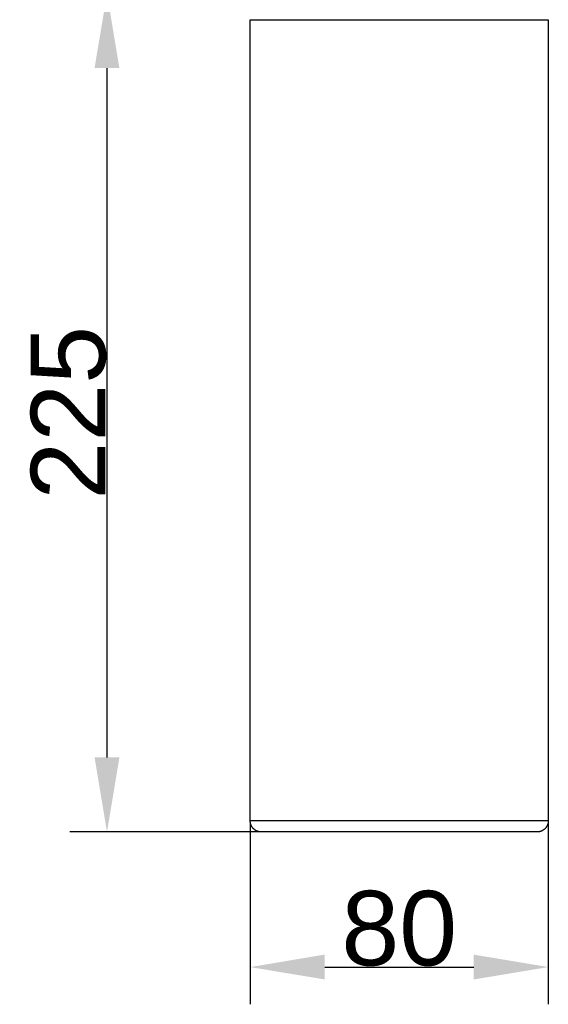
# Model space of a CAD drawing. Header units: millimetres. Extents: x 580 to 2065, y -13 to 1037.
# Tile 3 of 10: x 1082 to 1224, y 223 to 488. Entities that reach past the tile are written whole.
import ezdxf

# ---------------------------------------------------------------- set-up
doc = ezdxf.new("R2010")
doc.units = ezdxf.units.MM
doc.header["$LTSCALE"] = 0.1
doc.layers.add('DEFAULT', color=7, linetype='Continuous')
doc.layers.add('OUTLINE', color=2, linetype='Continuous')
doc.styles.add('ARIAL', font='arial_0.ttf')
doc.dimstyles.new('DIMENSION STYLE 01', dxfattribs={"dimtxt": 20, "dimasz": 20, "dimexe": 10, "dimexo": 0.5, "dimgap": 0.09, "dimtad": 1, "dimtoh": 1, "dimdec": 0, "dimzin": 0, "dimdsep": 46, "dimtxsty": 'ARIAL', "dimcen": 0.5, "dimadec": 1, "dimazin": 0, "dimtfac": 1, "dimtdec": 4, "dimtofl": 0, "dimtmove": 0, "dimatfit": 3, "dimfxl": 1, "dimtolj": 1, "dimtzin": 0, "dimarcsym": 0})

# ---------------------------------------------------------------- blocks, each defined once
blk = doc.blocks.new('*D100')
at = {"layer": 'DEFAULT', "color": 0, "lineweight": -2, "transparency": 16777216}
for p, q in [((1143.78, 272.26), (1143.78, 223.49)), ((1223.78, 272.26), (1223.78, 223.49)), ((1163.78, 233.49), (1203.78, 233.49))]:
    blk.add_line(p, q, dxfattribs=at)
at = {"layer": 'DEFAULT', "color": 0, "transparency": 16777216}
for points in [[(1163.78, 236.83), (1163.78, 230.16), (1143.78, 233.49)], [(1203.78, 236.83), (1203.78, 230.16), (1223.78, 233.49)]]:
    blk.add_solid(points, dxfattribs=at)
at = {"layer": 'Defpoints', "color": 0, "transparency": 16777216}
for p in [(1143.78, 272.76), (1223.78, 272.76), (1223.78, 233.49)]:
    blk.add_point(p, dxfattribs=at)
at = {"layer": 'DEFAULT', "color": 0, "transparency": 16777216, "insert": (1183.78, 243.8), "char_height": 20, "attachment_point": 5, "style": 'ARIAL'}
blk.add_mtext('\\A1;80', dxfattribs=at)
blk = doc.blocks.new('*D101')
at = {"layer": 'DEFAULT', "color": 0, "lineweight": -2, "transparency": 16777216}
for p, q in [((1163.28, 494.76), (1095.36, 494.76)), ((1105.36, 474.76), (1105.36, 289.76)), ((1146.28, 269.76), (1095.36, 269.76))]:
    blk.add_line(p, q, dxfattribs=at)
at = {"layer": 'DEFAULT', "color": 0, "transparency": 16777216}
for points in [[(1102.02, 474.76), (1108.69, 474.76), (1105.36, 494.76)], [(1102.02, 289.76), (1108.69, 289.76), (1105.36, 269.76)]]:
    blk.add_solid(points, dxfattribs=at)
at = {"layer": 'Defpoints', "color": 0, "transparency": 16777216}
for p in [(1163.78, 494.76), (1105.36, 269.76), (1146.78, 269.76)]:
    blk.add_point(p, dxfattribs=at)
at = {"layer": 'DEFAULT', "color": 0, "transparency": 16777216, "insert": (1095.06, 382.26), "char_height": 20, "attachment_point": 5, "rotation": 90, "style": 'ARIAL'}
blk.add_mtext('\\A1;225', dxfattribs=at)

msp = doc.modelspace()

# ---------------------------------------------------------------- linework, layer by layer
at = {"layer": 'OUTLINE'}
for p, q in [((1143.78, 272.76), (1143.78, 487.76)), ((1143.78, 487.76), (1183.78, 487.76)), ((1183.78, 487.76), (1223.78, 487.76)), ((1223.78, 487.76), (1223.78, 272.76)), ((1143.78, 272.65), (1143.78, 272.76)), ((1183.78, 272.76), (1143.78, 272.76)), ((1143.79, 272.55), (1143.78, 272.65)), ((1143.8, 272.45), (1143.79, 272.55)), ((1143.81, 272.35), (1143.8, 272.45)), ((1143.83, 272.25), (1143.81, 272.35)), ((1143.84, 272.15), (1143.83, 272.25)), ((1223.78, 272.76), (1183.78, 272.76)), ((1223.74, 272.25), (1223.72, 272.15)), ((1223.75, 272.35), (1223.74, 272.25)), ((1223.77, 272.45), (1223.75, 272.35)), ((1223.78, 272.65), (1223.77, 272.55)), ((1223.77, 272.55), (1223.77, 272.45)), ((1223.78, 272.76), (1223.78, 272.65)), ((1143.87, 272.05), (1143.84, 272.15)), ((1143.89, 271.95), (1143.87, 272.05)), ((1143.92, 271.85), (1143.89, 271.95)), ((1143.95, 271.75), (1143.92, 271.85)), ((1143.99, 271.66), (1143.95, 271.75)), ((1144.03, 271.56), (1143.99, 271.66)), ((1144.07, 271.47), (1144.03, 271.56)), ((1144.12, 271.38), (1144.07, 271.47)), ((1144.17, 271.29), (1144.12, 271.38)), ((1144.22, 271.2), (1144.17, 271.29)), ((1144.27, 271.11), (1144.22, 271.2)), ((1144.33, 271.03), (1144.27, 271.11)), ((1144.39, 270.94), (1144.33, 271.03)), ((1144.45, 270.86), (1144.39, 270.94)), ((1144.52, 270.78), (1144.45, 270.86)), ((1144.59, 270.71), (1144.52, 270.78)), ((1144.66, 270.63), (1144.59, 270.71)), ((1144.73, 270.56), (1144.66, 270.63)), ((1144.81, 270.5), (1144.73, 270.56)), ((1144.89, 270.43), (1144.81, 270.5)), ((1144.97, 270.37), (1144.89, 270.43)), ((1145.05, 270.31), (1144.97, 270.37)), ((1145.14, 270.25), (1145.05, 270.31)), ((1145.22, 270.19), (1145.14, 270.25)), ((1145.31, 270.14), (1145.22, 270.19)), ((1145.4, 270.09), (1145.31, 270.14)), ((1145.49, 270.05), (1145.4, 270.09)), ((1145.59, 270), (1145.49, 270.05)), ((1145.68, 269.97), (1145.59, 270)), ((1145.78, 269.93), (1145.68, 269.97)), ((1145.87, 269.9), (1145.78, 269.93)), ((1145.97, 269.87), (1145.87, 269.9)), ((1146.07, 269.84), (1145.97, 269.87)), ((1146.17, 269.82), (1146.07, 269.84)), ((1146.27, 269.8), (1146.17, 269.82)), ((1146.37, 269.78), (1146.27, 269.8)), ((1146.47, 269.77), (1146.37, 269.78)), ((1146.58, 269.76), (1146.47, 269.77)), ((1146.68, 269.76), (1146.58, 269.76)), ((1146.78, 269.76), (1146.68, 269.76)), ((1183.78, 269.76), (1146.78, 269.76)), ((1220.78, 269.76), (1183.78, 269.76)), ((1220.88, 269.76), (1220.78, 269.76)), ((1220.99, 269.76), (1220.88, 269.76)), ((1221.09, 269.77), (1220.99, 269.76)), ((1221.19, 269.78), (1221.09, 269.77)), ((1221.29, 269.8), (1221.19, 269.78)), ((1221.39, 269.82), (1221.29, 269.8)), ((1221.49, 269.84), (1221.39, 269.82)), ((1221.59, 269.87), (1221.49, 269.84)), ((1221.69, 269.9), (1221.59, 269.87)), ((1221.79, 269.93), (1221.69, 269.9)), ((1221.88, 269.97), (1221.79, 269.93)), ((1221.98, 270), (1221.88, 269.97)), ((1222.07, 270.05), (1221.98, 270)), ((1222.16, 270.09), (1222.07, 270.05)), ((1222.25, 270.14), (1222.16, 270.09)), ((1222.34, 270.19), (1222.25, 270.14)), ((1222.43, 270.25), (1222.34, 270.19)), ((1222.51, 270.31), (1222.43, 270.25)), ((1222.59, 270.37), (1222.51, 270.31)), ((1222.67, 270.43), (1222.59, 270.37)), ((1222.75, 270.5), (1222.67, 270.43)), ((1222.83, 270.56), (1222.75, 270.5)), ((1222.9, 270.63), (1222.83, 270.56)), ((1222.97, 270.71), (1222.9, 270.63)), ((1223.04, 270.78), (1222.97, 270.71)), ((1223.11, 270.86), (1223.04, 270.78)), ((1223.17, 270.94), (1223.11, 270.86)), ((1223.23, 271.03), (1223.17, 270.94)), ((1223.29, 271.11), (1223.23, 271.03)), ((1223.34, 271.2), (1223.29, 271.11)), ((1223.4, 271.29), (1223.34, 271.2)), ((1223.45, 271.38), (1223.4, 271.29)), ((1223.49, 271.47), (1223.45, 271.38)), ((1223.53, 271.56), (1223.49, 271.47)), ((1223.57, 271.66), (1223.53, 271.56)), ((1223.61, 271.75), (1223.57, 271.66)), ((1223.64, 271.85), (1223.61, 271.75)), ((1223.67, 271.95), (1223.64, 271.85)), ((1223.7, 272.05), (1223.67, 271.95)), ((1223.72, 272.15), (1223.7, 272.05))]:
    msp.add_line(p, q, dxfattribs=at)

# ---------------------------------------------------------------- dimensions: what is measured, and where the dimension line sits
at = {"layer": 'DEFAULT'}
dim = msp.add_linear_dim(base=(1105.36, 269.76), p1=(1163.78, 494.76), p2=(1146.78, 269.76), angle=90, dimstyle='DIMENSION STYLE 01', dxfattribs=at)
dim.commit()
dim.dimension.update_dxf_attribs({"geometry": '*D101', "text_midpoint": (1095.06, 382.26)})
dim = msp.add_linear_dim(base=(1223.78, 233.49), p1=(1143.78, 272.76), p2=(1223.78, 272.76), dimstyle='DIMENSION STYLE 01', dxfattribs=at)
dim.commit()
dim.dimension.update_dxf_attribs({"geometry": '*D100', "text_midpoint": (1183.78, 243.8)})

doc.saveas('drawing.dxf')
